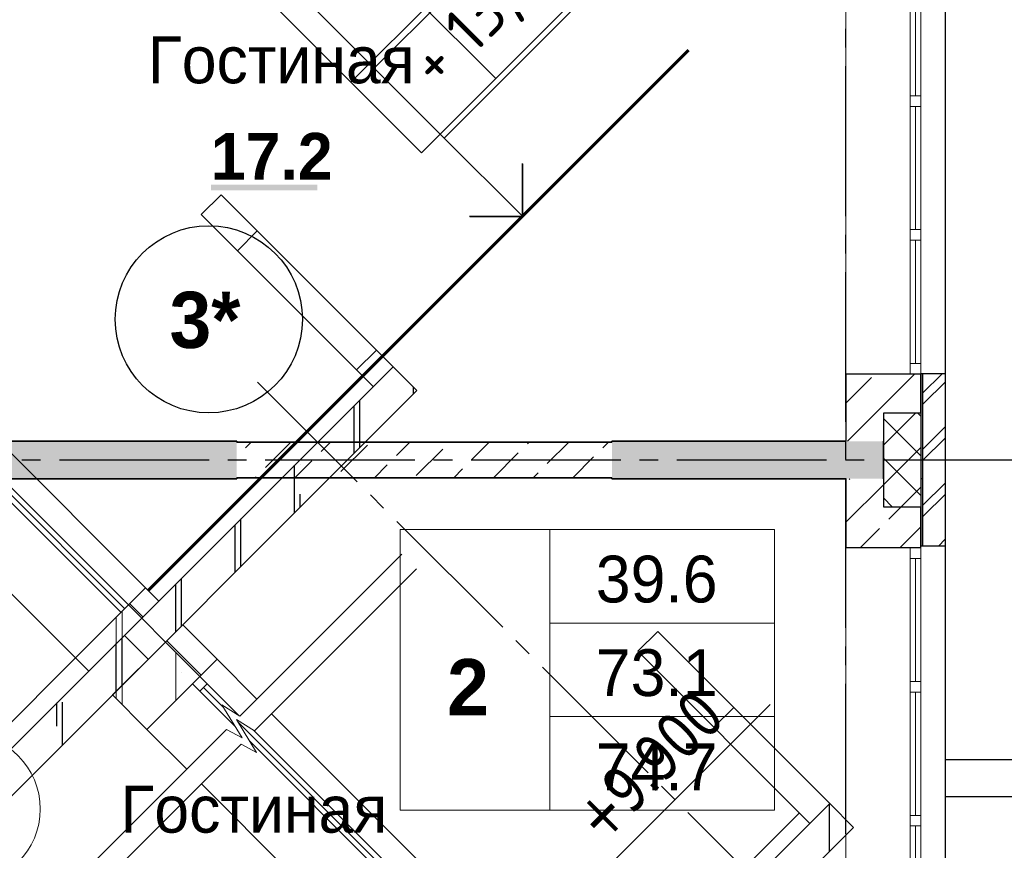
# Model space of a CAD drawing. Header units: millimetres. Extents: x 259029 to 2494469, y -731578 to -57567.
# Tile 178 of 252: x 470651 to 475912, y -590033 to -585595. Entities that reach past the tile are written whole.
import ezdxf
from ezdxf import colors
from ezdxf.entities.mleader import LeaderData, LeaderLine
from ezdxf.math import Vec2, Vec3

# ---------------------------------------------------------------- set-up
doc = ezdxf.new("R2010")
doc.units = ezdxf.units.MM
doc.layers.get('Defpoints').update_dxf_attribs({"color": 140})
for name, color, linetype in [('PDF _Геометрия', 7, 'Continuous'), ('PDF _Сплошная заливка', 7, 'Continuous'), ('PDF _Текст', 7, 'Continuous')]:
    doc.layers.add(name, color=color, linetype=linetype)
for name, color, linetype, lineweight in [('RAZMER', 100, 'Continuous', 15), ('Standard', 7, 'Continuous', 25), ('АС-Таблицы', 7, 'Continuous', 20), ('Выноски', 20, 'Continuous', 20), ('Общий01', 7, 'Continuous', 13), ('отметки', 243, 'Continuous', 18), ('Размеры кладочные', 3, 'Continuous', 20), ('РАЗРЕЗЫ', 10, 'Continuous', 60), ('Символы 0.20', 1, 'Continuous', 20), ('Стена', 7, 'Continuous', 50), ('Стена_ бетон несущ.', 253, 'Continuous', 70)]:
    doc.layers.add(name, color=color, linetype=linetype, lineweight=lineweight)
doc.styles.add('PDF Century Gothic', font='GOTHIC.TTF')
doc.styles.add('PDF Century Gothic Bold', font='GOTHICB.TTF')
doc.styles.add('TAHOMA', font='tahoma.ttf')
doc.styles.add('ГОСТ', font='GOST_Common.ttf')
pattern_1 = [(45, (-212898.2, -221874), (-449.0128, 449.0128), []), (45, (-212449.2, -221874), (-449.0128, 449.0128), [793.75, -158.75, 0, -158.75])]
pattern_2 = [(45, (-212898.2, -241674), (-449.0128, 449.0128), []), (45, (-212449.2, -241674), (-449.0128, 449.0128), [793.75, -158.75, 0, -158.75])]
pattern_3 = [(0, (605613.3, -599624.9), (450, 450), [450, -450]), (90, (605613.3, -599624.9), (-450, 450), [450, -450])]
pattern_4 = [(0, (605613.3, -619424.9), (450, 450), [450, -450]), (90, (605613.3, -619424.9), (-450, 450), [450, -450])]

# ---------------------------------------------------------------- blocks, each defined once
blk = doc.blocks.new('_None')
blk = doc.blocks.new('*T399')
at = {"layer": 'Defpoints', "color": 8, "linetype": 'ByBlock', "lineweight": 0, "transparency": 16777216}
for p, q in [((0, 0), (1734.3, 0)), ((0, 0), (0, -3733.3)), ((561.2, 0), (561.2, -3733.3)), ((1734.3, 0), (1734.3, -3733.3)), ((0, -533.3), (1734.3, -533.3)), ((0, -1066.7), (1734.3, -1066.7)), ((0, -1600), (1734.3, -1600)), ((0, -2133.3), (1734.3, -2133.3)), ((0, -2666.7), (1734.3, -2666.7)), ((0, -3200), (1734.3, -3200)), ((0, -3733.3), (1734.3, -3733.3))]:
    blk.add_line(p, q, dxfattribs=at)
at = {"layer": 'АС-Таблицы', "color": 0, "transparency": 16777216, "char_height": 250, "style": 'ГОСТ'}
for s, insert, width, attachment_point in [('33.000', (561.2, -266.7), 1173.087, 4), ('+', (461.2, -633.3), 361.223, 3), ('29.700', (561.2, -800), 1173.087, 4), ('+', (461.2, -1166.7), 361.223, 3), ('26.400', (561.2, -1333.3), 1173.087, 4), ('23.100', (561.2, -1866.7), 1173.087, 4), ('+', (461.2, -1700), 361.223, 3), ('19.800', (561.2, -2400), 1173.087, 4), ('+', (461.2, -2233.3), 361.223, 3), ('16.500', (561.2, -2933.3), 1173.087, 4), ('+', (461.2, -2766.7), 361.223, 3), ('13,200', (561.2, -3466.7), 1173.087, 4), ('+', (461.2, -3300), 361.223, 3)]:
    blk.add_mtext(s, dxfattribs=dict(at, insert=insert, width=width, attachment_point=attachment_point))
blk = doc.blocks.new('ааапп')
at = {"layer": 'Standard', "linetype": 'Continuous', "lineweight": 13}
h = blk.add_hatch(dxfattribs=at)
h.set_pattern_fill('____', scale=450, style=0, pattern_type=2)
h.set_pattern_definition(pattern_3)
h.paths.add_polyline_path([(616980, -574639), (617130, -574639), (617130, -573339), (616980, -573339)], flags=0)
h = blk.add_hatch(dxfattribs=at)
h.set_pattern_fill('____', scale=450, style=0, pattern_type=2)
h.set_pattern_definition(pattern_4)
h.paths.add_polyline_path([(616980, -574639), (617130, -574639), (617130, -573339), (616980, -573339)], flags=0)
h = blk.add_hatch(dxfattribs=at)
h.set_pattern_fill('____', scale=450, style=0, pattern_type=2)
h.set_pattern_definition(pattern_3)
h.paths.add_polyline_path([(615360, -575079), (615360, -574819), (615240, -574819), (615240, -575079)], flags=0)
h = blk.add_hatch(dxfattribs=at)
h.set_pattern_fill('____', scale=450, style=0, pattern_type=2)
h.set_pattern_definition(pattern_4)
h.paths.add_polyline_path([(615360, -575079), (615360, -574819), (615240, -574819), (615240, -575079)], flags=0)
h = blk.add_hatch(dxfattribs=at)
h.set_pattern_fill('____', scale=450, style=0, pattern_type=2)
h.set_pattern_definition(pattern_3)
h.paths.add_polyline_path([(616980, -577939), (617130, -577939), (617130, -576639), (616980, -576639)], flags=0)
at = {"layer": 'Стена_ бетон несущ.', "linetype": 'Continuous', "lineweight": 13}
h = blk.add_hatch(dxfattribs=at)
h.set_pattern_fill('ANSI35', color=9, scale=100, style=0)
h.set_pattern_definition(pattern_1)
h.paths.add_polyline_path([(614830, -574639), (615230, -574639), (615230, -574539), (614830, -574539)], flags=0)
h = blk.add_hatch(dxfattribs=at)
h.set_pattern_fill('ANSI35', color=9, scale=100, style=0)
h.set_pattern_definition(pattern_2)
h.paths.add_polyline_path([(614830, -574639), (615230, -574639), (615230, -574539), (614830, -574539)], flags=0)
at = {"layer": 'Стена_ бетон несущ.', "linetype": 'Continuous', "lineweight": 25}
h = blk.add_hatch(dxfattribs=at)
h.set_pattern_fill('ANSI35', scale=100, style=0)
h.set_pattern_definition(pattern_1)
h.paths.add_polyline_path([(613730, -574819), (615100.1, -574819), (615100.1, -574639), (613730, -574639)])
h = blk.add_hatch(dxfattribs=at)
h.set_pattern_fill('ANSI35', scale=100, style=0)
h.set_pattern_definition(pattern_2)
h.paths.add_polyline_path([(613730, -574819), (615100.1, -574819), (615100.1, -574639), (613730, -574639)])
at = {"layer": 'Стена_ бетон несущ.', "linetype": 'Continuous', "lineweight": 13}
h = blk.add_hatch(dxfattribs=at)
h.set_pattern_fill('ANSI35', scale=100, style=0)
h.set_pattern_definition(pattern_1)
h.paths.add_polyline_path([(615100.1, -574819), (615230, -574819), (615230, -574639), (615100.1, -574639)], flags=0)
h = blk.add_hatch(dxfattribs=at)
h.set_pattern_fill('ANSI35', scale=100, style=0)
h.set_pattern_definition(pattern_2)
h.paths.add_polyline_path([(615100.1, -574819), (615230, -574819), (615230, -574639), (615100.1, -574639)], flags=0)
at = {"layer": 'Стена_ бетон несущ.', "linetype": 'Continuous', "lineweight": 25}
h = blk.add_hatch(dxfattribs=at)
h.set_pattern_fill('ANSI35', scale=100, style=0)
h.set_pattern_definition(pattern_1)
h.paths.add_polyline_path([(615230, -574639), (615230, -574819), (617130, -574819), (617130, -574639)])
h = blk.add_hatch(dxfattribs=at)
h.set_pattern_fill('ANSI35', scale=100, style=0)
h.set_pattern_definition(pattern_2)
h.paths.add_polyline_path([(615230, -574639), (615230, -574819), (617130, -574819), (617130, -574639)])
at = {"layer": 'Стена_ бетон несущ.', "linetype": 'Continuous', "lineweight": 13}
h = blk.add_hatch(dxfattribs=at)
h.set_pattern_fill('ANSI35', color=9, scale=100, style=0)
h.set_pattern_definition(pattern_1)
h.paths.add_polyline_path([(615230, -575079), (615230, -574819), (614830, -574819), (614830, -575079)], flags=0)
h = blk.add_hatch(dxfattribs=at)
h.set_pattern_fill('ANSI35', color=9, scale=100, style=0)
h.set_pattern_definition(pattern_2)
h.paths.add_polyline_path([(615230, -575079), (615230, -574819), (614830, -574819), (614830, -575079)], flags=0)
at = {"layer": 'Стена_ бетон несущ.', "linetype": 'Continuous', "lineweight": 25}
h = blk.add_hatch(dxfattribs=at)
h.set_pattern_fill('ANSI35', scale=100, style=0)
h.set_pattern_definition(pattern_1)
h.paths.add_polyline_path([(615230, -577939), (615230, -578119), (617130, -578119), (617130, -577939)])
at = {"color": 0}
blk.add_line((615360, -574559), (619442.8, -574559), dxfattribs=at)
at = {"layer": 'RAZMER', "color": 30, "ltscale": 100}
for p, q in [((618186.8, -574114.3, 0), (618186.8, -570773.2, 0)), ((618186.8, -573439.9, 0), (619749.3, -573439.9, 0)), ((618186.8, -573968, 0), (619749.3, -573968, 0))]:
    blk.add_line(p, q, dxfattribs=at)
at = {"layer": 'RAZMER'}
blk.add_line((618186.8, -573959, 0), (618186.8, -574559), dxfattribs=at)
at = {"layer": 'Standard', "color": 7, "linetype": 'Continuous', "lineweight": 13}
for p, q in [((615174, -571835), (615174, -574539)), ((615174, -571835), (615174, -574539)), ((615202, -574538), (615202, -571835)), ((615202, -574538), (615202, -571835)), ((615230, -574539), (615230, -571835)), ((615230, -574539), (615230, -571835)), ((615174, -575079), (615174, -575135)), ((615174, -575079), (615174, -575135)), ((615230, -575135), (615230, -575079)), ((615230, -575135), (615230, -575079)), ((615174, -575135), (615174, -575400.7)), ((615174, -575135), (615230, -575135)), ((615174, -575135), (615174, -575400.7)), ((615174, -575135), (615230, -575135)), ((615202, -575285.8), (615202, -575135)), ((615202, -575285.8), (615202, -575135)), ((615230, -575374.2), (615230, -575135)), ((615230, -575374.2), (615230, -575135)), ((615202, -577838), (615202, -575396.5)), ((615202, -577838), (615202, -575396.5)), ((615174, -575511.3), (615174, -577839)), ((615174, -575511.3), (615174, -577839)), ((615230, -577839), (615230, -575484.8)), ((615230, -577839), (615230, -575484.8))]:
    blk.add_line(p, q, dxfattribs=at)
at = {"layer": 'Standard', "color": 7, "linetype": 'Continuous', "lineweight": 25}
for p, q in [((615230, -574819), (615230, -574639)), ((615230, -574819), (615230, -574639)), ((615918.5, -577339), (617278.5, -577339))]:
    blk.add_line(p, q, dxfattribs=at)
at = {"layer": 'Общий01', "color": 7, "linetype": 'Continuous', "lineweight": 25}
for p, q in [((613675.4, -574539), (614830, -574539)), ((613730, -574539), (614830, -574539)), ((613730, -574539), (614830, -574539)), ((615360, -574559), (616980, -574559)), ((615360, -574559), (616980, -574559)), ((614030, -574639), (617130, -574639)), ((614030, -574639), (617130, -574639)), ((613730, -574819), (617130, -574819)), ((613730, -574819), (617130, -574819)), ((615360, -577859), (616980, -577859)), ((614030, -577939), (617130, -577939)), ((613730, -578119), (617130, -578119))]:
    blk.add_line(p, q, dxfattribs=at)
at = {"layer": 'отметки', "linetype": 'Continuous', "lineweight": 25, "ltscale": 100}
blk.add_lwpolyline([(617986.8, -574359), (618186.8, -574559), (618386.8, -574359)], dxfattribs=at)
at = {"layer": 'отметки', "linetype": 'Continuous', "lineweight": 25, "ltscale": 100, "elevation": 0}
blk.add_lwpolyline([(617986.8, -574361.6), (618186.8, -574561.6), (618386.8, -574361.6)], dxfattribs=at)
at = {"layer": 'Размеры кладочные'}
for points in [[(616454.3, -575380.4), (615231.4, -575380.4), (615205.8, -575270), (615157, -575470.3), (615129.5, -575380.4), (613440.5, -575380.4)], [(616454.3, -575491), (615231.4, -575491), (615205.8, -575380.7), (615157, -575580.9), (615129.5, -575491), (613440.5, -575491)]]:
    blk.add_lwpolyline(points, dxfattribs=at)
at = {"layer": 'Символы 0.20'}
blk.add_circle((613843.4, -574693.9), 400, dxfattribs=at)
at = {"layer": 'Стена', "color": 34, "linetype": 'Continuous', "lineweight": 13}
for p, q in [((615360, -574539), (615360, -571779)), ((615360, -574539), (615360, -571779)), ((615360, -575380.4), (615360, -575079)), ((615360, -575380.4), (615360, -575079)), ((615360, -577839), (615360, -575491)), ((615360, -577839), (615360, -575491))]:
    blk.add_line(p, q, dxfattribs=at)
at = {"layer": 'Стена', "color": 34, "linetype": 'Continuous', "lineweight": 25}
for p, q in [((616980, -573339), (617130, -573339)), ((616980, -573339), (616980, -574639)), ((616980, -573339), (617130, -573339)), ((616980, -573339), (616980, -574639)), ((617130, -574639), (617130, -573339)), ((617130, -574639), (617130, -573339)), ((615230, -574539), (615360, -574539)), ((615230, -574539), (615360, -574539)), ((615240, -574639), (615240, -574539)), ((615240, -574639), (615240, -574539)), ((615360, -574639), (615360, -574539)), ((615360, -574639), (615360, -574539)), ((615240, -575079), (615240, -574819)), ((615240, -575079), (615240, -574819)), ((615360, -575079), (615360, -574819)), ((615360, -575079), (615360, -574819)), ((615360, -575079), (615230, -575079)), ((615360, -575079), (615230, -575079)), ((616980, -576639), (617130, -576639)), ((616980, -576639), (616980, -577939)), ((617130, -577939), (617130, -576639))]:
    blk.add_line(p, q, dxfattribs=at)
at = {"layer": 'Стена_ бетон несущ.', "color": 9, "linetype": 'Continuous', "lineweight": 13}
for p, q in [((614830, -571779), (614830, -574539)), ((614830, -571779), (614830, -574539)), ((614830, -575079), (614830, -575380.4)), ((614830, -575079), (614830, -575380.4)), ((614830, -575491), (614830, -577839)), ((614830, -575491), (614830, -577839))]:
    blk.add_line(p, q, dxfattribs=at)
at = {"layer": 'Стена_ бетон несущ.', "color": 9, "linetype": 'Continuous', "lineweight": 25}
for p, q in [((614830, -574539), (614830, -574639)), ((615230, -574539), (614830, -574539)), ((614830, -574539), (614830, -574639)), ((615230, -574539), (614830, -574539)), ((615230, -574639), (615230, -574539)), ((615230, -574639), (615230, -574539)), ((615230, -574819), (614830, -574819)), ((615230, -574819), (614830, -574819)), ((615230, -574819), (614830, -574819)), ((615230, -574819), (614830, -574819)), ((614830, -574819), (614830, -575079)), ((614830, -574819), (614830, -575079)), ((615230, -574819), (615230, -575079)), ((615230, -574819), (615230, -575079)), ((614830, -575079), (615230, -575079)), ((614830, -575079), (615230, -575079))]:
    blk.add_line(p, q, dxfattribs=at)
at = {"layer": 'Стена_ бетон несущ.', "color": 7, "linetype": 'Continuous', "lineweight": 25}
for p, q in [((615100.1, -574639), (615100.1, -574819)), ((615100.1, -574639), (615100.1, -574819)), ((615230, -574819), (615230, -574639)), ((615230, -574819), (615230, -574639)), ((617130, -574639), (617130, -574819)), ((617130, -574639), (617130, -574819)), ((617130, -577939), (617130, -578119))]:
    blk.add_line(p, q, dxfattribs=at)
blk.add_blockref('*T399', (618045.5, -570204.3, 0))
at = {"layer": 'Standard', "color": 7, "linetype": 'Continuous', "lineweight": 25, "insert": (616118.5, -577239), "char_height": 250, "width": 1028.162, "attachment_point": 7, "style": 'TAHOMA'}
blk.add_mtext('{\\W0.86;+9.900}', dxfattribs=at)
at = {"layer": 'Символы 0.20'}
ml = blk.add_multileader_mtext('Standard', dxfattribs=at)
ml.set_content('9(л.9)', color=256, style='ГОСТ')
ml.set_leader_properties(color=256, linetype='ByLayer', lineweight=-1)
ml.set_arrow_properties(name='NONE')
ml.build(insert=Vec2(0, 0))
ml.multileader.update_dxf_attribs({"text_left_attachment_type": 6, "text_right_attachment_type": 6, "dogleg_length": 0.25, "arrow_head_size": 200, "scale": 100})
ctx = ml.context
ctx.base_point, ctx.scale, ctx.char_height, ctx.arrow_head_size, ctx.landing_gap_size, ctx.plane_origin = Vec3(612576, -566882.5), 100, 250, 200, 25, Vec3(613790.1, -569016.9)
ctx.left_attachment, ctx.right_attachment = 6, 6
notes = []
notes.append((ctx, [(0, (1, 1, 0), (612551, -566882.5), (1, 0), 25, [(0, [(612479.2, -567561.9)], 0, [])])]))
ctx.mtext.insert, ctx.mtext.width, ctx.mtext.flow_direction = Vec3(612601, -566582.5), 792.21, 5
ml = blk.add_multileader_mtext('Standard', dxfattribs=at)
ml.set_content('9(л.9)', color=256, style='ГОСТ')
ml.set_leader_properties(color=256, linetype='ByLayer', lineweight=-1)
ml.set_arrow_properties(name='NONE')
ml.build(insert=Vec2(0, 0))
ml.multileader.update_dxf_attribs({"text_left_attachment_type": 6, "text_right_attachment_type": 6, "dogleg_length": 0.25, "arrow_head_size": 200, "scale": 100})
ctx = ml.context
ctx.base_point, ctx.scale, ctx.char_height, ctx.arrow_head_size, ctx.landing_gap_size, ctx.plane_origin = Vec3(613380, -569466.9), 100, 250, 200, 25, Vec3(611024.5, -571187.9)
ctx.left_attachment, ctx.right_attachment = 6, 6
notes.append((ctx, [(1, (1, 1, 0), (613355, -569466.9), (1, 0), 25, [(0, [(612832.1, -569802.7)], 0, [])])]))
ctx.mtext.insert, ctx.mtext.width, ctx.mtext.flow_direction = Vec3(613405, -569166.9), 792.21, 5
ml = blk.add_multileader_mtext('Standard', dxfattribs=at)
ml.set_content('по7(л.6)', color=256, style='ГОСТ')
ml.set_leader_properties(color=256, linetype='ByLayer', lineweight=-1)
ml.set_arrow_properties(name='NONE')
ml.build(insert=Vec2(0, 0))
ml.multileader.update_dxf_attribs({"text_left_attachment_type": 6, "text_right_attachment_type": 6, "dogleg_length": 0.25, "arrow_head_size": 200, "scale": 100})
ctx = ml.context
ctx.base_point, ctx.scale, ctx.char_height, ctx.arrow_head_size, ctx.landing_gap_size, ctx.plane_origin = Vec3(609782.7, -570717.4), 100, 250, 200, 25, Vec3(612513.4, -570395.2)
ctx.left_attachment, ctx.right_attachment = 6, 6
notes.append((ctx, [(1, (1, 1, 0), (610957.7, -570717.4), (-1, 0), 25, [(0, [(611147.2, -569654.4)], 0, [])])]))
ctx.mtext.insert, ctx.mtext.width, ctx.mtext.defined_height, ctx.mtext.flow_direction = Vec3(609807.7, -570417.4), 1094.387, 742.8, 5
ml = blk.add_multileader_mtext('Standard', dxfattribs=at)
ml.set_content('по 8 2(л.6)', color=256, style='ГОСТ')
ml.set_leader_properties(color=256, linetype='ByLayer', lineweight=-1)
ml.set_arrow_properties(name='NONE')
ml.build(insert=Vec2(0, 0))
ml.multileader.update_dxf_attribs({"text_left_attachment_type": 6, "text_right_attachment_type": 6, "dogleg_length": 0.25, "arrow_head_size": 200, "scale": 100})
ctx = ml.context
ctx.base_point, ctx.scale, ctx.char_height, ctx.arrow_head_size, ctx.landing_gap_size, ctx.plane_origin = Vec3(614087, -570266.1), 100, 250, 200, 25, Vec3(615301.2, -572400.6)
ctx.left_attachment, ctx.right_attachment = 6, 6
notes.append((ctx, [(0, (1, 1, 0), (614062, -570266.1), (1, 0), 25, [(0, [(613990.2, -570945.5)], 0, [])])]))
ctx.mtext.insert, ctx.mtext.width, ctx.mtext.flow_direction = Vec3(614112, -569966.1), 792.21, 5
ml = blk.add_multileader_mtext('Standard', dxfattribs=at)
ml.set_content('4(л.6)', color=256, style='ГОСТ')
ml.set_leader_properties(color=256, linetype='ByLayer', lineweight=-1)
ml.set_arrow_properties(name='NONE')
ml.build(insert=Vec2(0, 0))
ml.multileader.update_dxf_attribs({"text_left_attachment_type": 6, "text_right_attachment_type": 6, "dogleg_length": 0.25, "arrow_head_size": 200, "scale": 100})
ctx = ml.context
ctx.base_point, ctx.scale, ctx.char_height, ctx.arrow_head_size, ctx.landing_gap_size, ctx.plane_origin = Vec3(611257.3, -571855.8), 100, 250, 200, 25, Vec3(612471.5, -574008.5)
ctx.left_attachment, ctx.right_attachment = 6, 6
notes.append((ctx, [(0, (1, 1, 0), (611232.3, -571855.8), (1, 0), 25, [(0, [(611050.1, -572508.2)], 0, [])])]))
ctx.mtext.insert, ctx.mtext.width, ctx.mtext.defined_height, ctx.mtext.flow_direction = Vec3(611282.3, -571555.8), 1018.139, 759.8, 5
ml = blk.add_multileader_mtext('Standard', dxfattribs=at)
ml.set_content('2(л.6)', color=256, style='ГОСТ')
ml.set_leader_properties(color=256, linetype='ByLayer', lineweight=-1)
ml.set_arrow_properties(name='NONE')
ml.build(insert=Vec2(0, 0))
ml.multileader.update_dxf_attribs({"text_left_attachment_type": 6, "text_right_attachment_type": 6, "dogleg_length": 0.25, "arrow_head_size": 200, "scale": 100})
ctx = ml.context
ctx.base_point, ctx.scale, ctx.char_height, ctx.arrow_head_size, ctx.landing_gap_size, ctx.plane_origin = Vec3(614145.2, -573671), 100, 250, 200, 25, Vec3(615359.3, -575805.5)
ctx.left_attachment, ctx.right_attachment = 6, 6
notes.append((ctx, [(0, (1, 1, 0), (614120.2, -573671), (1, 0), 25, [(0, [(614048.4, -574350.4)], 0, [])])]))
ctx.mtext.insert, ctx.mtext.width, ctx.mtext.flow_direction = Vec3(614170.2, -573371), 792.21, 5
ml = blk.add_multileader_mtext('Standard', dxfattribs=at)
ml.set_content('Б1', color=256, style='ГОСТ')
ml.set_leader_properties(color=256, linetype='ByLayer', lineweight=-1)
ml.set_arrow_properties(name='NONE')
ml.build(insert=Vec2(0, 0))
ml.multileader.update_dxf_attribs({"text_left_attachment_type": 6, "text_right_attachment_type": 6, "dogleg_length": 0.25, "arrow_head_size": 200, "scale": 100})
ctx = ml.context
ctx.base_point, ctx.scale, ctx.char_height, ctx.arrow_head_size, ctx.landing_gap_size, ctx.plane_origin = Vec3(614100.2, -575393.5), 100, 250, 200, 25, Vec3(613307.5, -575622.1)
ctx.left_attachment, ctx.right_attachment = 6, 6
notes.append((ctx, [(0, (1, 1, 0), (614075.2, -575393.5), (1, 0), 25, [(1, [(613922.2, -574909), (613922.2, -574909)], 0, [])])]))
ctx.mtext.insert, ctx.mtext.defined_height, ctx.mtext.flow_direction = Vec3(614125.2, -575093.5), 1301.5, 5
ml = blk.add_multileader_mtext('Standard', dxfattribs=at)
ml.set_content('4(л.6)', color=256, style='ГОСТ')
ml.set_leader_properties(color=256, linetype='ByLayer', lineweight=-1)
ml.set_arrow_properties(name='NONE')
ml.build(insert=Vec2(0, 0))
ml.multileader.update_dxf_attribs({"text_left_attachment_type": 6, "text_right_attachment_type": 6, "dogleg_length": 0.25, "arrow_head_size": 200, "scale": 100})
ctx = ml.context
ctx.base_point, ctx.scale, ctx.char_height, ctx.arrow_head_size, ctx.landing_gap_size, ctx.plane_origin = Vec3(611257.3, -575385.8), 100, 250, 200, 25, Vec3(612471.5, -577538.5)
ctx.left_attachment, ctx.right_attachment = 6, 6
notes.append((ctx, [(0, (1, 1, 0), (611232.3, -575385.8), (1, 0), 25, [(0, [(611050.1, -576038.2)], 0, [])])]))
ctx.mtext.insert, ctx.mtext.width, ctx.mtext.defined_height, ctx.mtext.flow_direction = Vec3(611282.3, -575085.8), 1018.139, 759.8, 5
ml = blk.add_multileader_mtext('Standard', dxfattribs=at)
ml.set_content('2(л.6)', color=256, style='ГОСТ')
ml.set_leader_properties(color=256, linetype='ByLayer', lineweight=-1)
ml.set_arrow_properties(name='NONE')
ml.build(insert=Vec2(0, 0))
ml.multileader.update_dxf_attribs({"text_left_attachment_type": 6, "text_right_attachment_type": 6, "dogleg_length": 0.25, "arrow_head_size": 200, "scale": 100})
ctx = ml.context
ctx.base_point, ctx.scale, ctx.char_height, ctx.arrow_head_size, ctx.landing_gap_size, ctx.plane_origin = Vec3(614118.4, -576974.3), 100, 250, 200, 25, Vec3(615332.5, -579108.8)
ctx.left_attachment, ctx.right_attachment = 6, 6
notes.append((ctx, [(0, (1, 1, 0), (614093.4, -576974.3), (1, 0), 25, [(0, [(614021.6, -577653.7)], 0, [])])]))
ctx.mtext.insert, ctx.mtext.width, ctx.mtext.flow_direction = Vec3(614143.4, -576674.3), 792.21, 5
ml = blk.add_multileader_mtext('Standard', dxfattribs=at)
ml.set_content('2(л.6)', color=256, style='ГОСТ')
ml.set_leader_properties(color=256, linetype='ByLayer', lineweight=-1)
ml.set_arrow_properties(name='NONE')
ml.build(insert=Vec2(0, 0))
ml.multileader.update_dxf_attribs({"text_left_attachment_type": 6, "text_right_attachment_type": 6, "dogleg_length": 0.25, "arrow_head_size": 200, "scale": 100})
ctx = ml.context
ctx.base_point, ctx.scale, ctx.char_height, ctx.arrow_head_size, ctx.landing_gap_size, ctx.plane_origin = Vec3(614087, -580264.1), 100, 250, 200, 25, Vec3(615301.2, -582398.5)
ctx.left_attachment, ctx.right_attachment = 6, 6
notes.append((ctx, [(0, (1, 1, 0), (614062, -580264.1), (1, 0), 25, [(0, [(613990.2, -580943.4)], 0, [])])]))
ctx.mtext.insert, ctx.mtext.width, ctx.mtext.flow_direction = Vec3(614112, -579964.1), 792.21, 5
ml = blk.add_multileader_mtext('Standard', dxfattribs=at)
ml.set_content('4(л.6)', color=256, style='ГОСТ')
ml.set_leader_properties(color=256, linetype='ByLayer', lineweight=-1)
ml.set_arrow_properties(name='NONE')
ml.build(insert=Vec2(0, 0))
ml.multileader.update_dxf_attribs({"text_left_attachment_type": 6, "text_right_attachment_type": 6, "dogleg_length": 0.25, "arrow_head_size": 200, "scale": 100})
ctx = ml.context
ctx.base_point, ctx.scale, ctx.char_height, ctx.arrow_head_size, ctx.landing_gap_size, ctx.plane_origin = Vec3(611257.3, -581853.8), 100, 250, 200, 25, Vec3(612471.5, -584006.4)
ctx.left_attachment, ctx.right_attachment = 6, 6
notes.append((ctx, [(0, (1, 1, 0), (611232.3, -581853.8), (1, 0), 25, [(0, [(611050.1, -582506.1)], 0, [])])]))
ctx.mtext.insert, ctx.mtext.width, ctx.mtext.defined_height, ctx.mtext.flow_direction = Vec3(611282.3, -581553.8), 1018.139, 759.8, 5
for ctx, leaders in notes:
    for number, flags, end, landing, length, lines in leaders:
        leader = LeaderData()
        leader.index, (leader.has_last_leader_line, leader.has_dogleg_vector, leader.attachment_direction) = number, flags
        leader.last_leader_point, leader.dogleg_vector, leader.dogleg_length = Vec3(end), Vec3(landing), length
        for number, points, colour, breaks in lines:
            line = LeaderLine()
            line.index, line.vertices, line.color, line.breaks = number, Vec3.list(points), colors.encode_raw_color(colour), breaks
            leader.lines.append(line)
        ctx.leaders.append(leader)

msp = doc.modelspace()

# ---------------------------------------------------------------- linework, layer by layer
at = {"layer": 'PDF _Геометрия', "lineweight": 25}
for points in [[(475595.7, -581767.5), (475595.7, -591021.4)], [(475595.7, -589547.5), (476795.7, -589547.5), (476795.7, -583367.5), (478195.7, -583367.5)], [(476995.7, -583367.5), (476995.7, -589747.5), (475595.7, -589747.5)], [(475065.7, -585744.4), (475065.7, -585644.4)], [(475065.7, -586644.4), (475065.7, -585844.4)], [(475065.7, -586844.4), (475065.7, -586744.4)], [(475065.7, -587744.4), (475065.7, -586944.4)], [(475465.7, -587487.5), (475465.7, -588407.5)], [(475595.7, -587487.5), (475465.7, -587487.5)], [(475475.7, -587591.3), (475579.6, -587487.5)], [(475475.7, -587487.5), (475475.7, -588407.5)], [(471922.1, -587531.7), (472454.1, -588063.7)], [(475475.7, -587651.3), (475482.7, -587644.4), (475595.7, -587531.3)], [(475475.7, -587891.3), (475595.7, -587771.3)], [(475475.7, -587951.3), (475595.7, -587831.3)], [(475065.7, -587944.4), (475065.7, -587844.4)], [(470662.7, -587947.5), (470762.7, -587947.5)], [(470862.7, -587947.5), (471662.7, -587947.5)], [(471762.7, -587947.5), (471862.7, -587947.5)], [(471962.7, -587947.5), (472762.7, -587947.5)], [(472862.7, -587947.5), (472962.7, -587947.5)], [(473062.7, -587947.5), (473862.7, -587947.5)], [(473962.7, -587947.5), (474062.7, -587947.5)], [(474162.7, -587947.5), (474962.7, -587947.5)], [(475062.7, -587947.5), (475162.7, -587947.5)], [(475262.7, -587947.5), (476062.7, -587947.5)], [(475065.7, -588844.4), (475065.7, -588044.4)], [(475475.7, -588047.5), (475465.7, -588047.5)], [(475475.7, -588191.3), (475595.7, -588071.3)], [(472524.9, -588134.4), (472595.6, -588205.2)], [(475475.7, -588251.3), (475482.7, -588244.4), (475595.7, -588131.3)], [(472666.3, -588275.9), (473232, -588841.5)], [(475595.7, -588407.5), (475465.7, -588407.5)], [(475559.6, -588407.5), (475595.7, -588371.3)], [(473302.7, -588912.3), (473373.4, -588983)], [(475065.7, -589044.4), (475065.7, -588944.4)], [(473444.1, -589053.7), (474009.8, -589619.4)], [(475065.7, -589944.4), (475065.7, -589144.4)], [(474080.5, -589690.1), (474151.2, -589760.8)], [(474221.9, -589831.5), (474787.6, -590397.2)]]:
    msp.add_lwpolyline(points, dxfattribs=at)
at = {"layer": 'PDF _Геометрия', "lineweight": 13}
for points in [[(475065.7, -585287.6), (475065.7, -587487.6)], [(475409.7, -585343.5), (475409.7, -587431.5)], [(475437.7, -585343.5), (475437.7, -586002.2)], [(475465.7, -585343.5), (475465.7, -587431.5)], [(475437.7, -586058.2), (475437.7, -586716.8)], [(475437.7, -586772.8), (475437.7, -587431.5)], [(475265.7, -587868.4), (475436.7, -587697.5)], [(475465.7, -587925.9), (475265.7, -587725.9)], [(475465.7, -587713.8), (475449.5, -587697.5)], [(475265.7, -588080.5), (475465.7, -587880.5)], [(475465.7, -588138), (475265.7, -587938)], [(475360.9, -588197.5), (475465.7, -588092.7)], [(475313.1, -588197.5), (475265.7, -588150.2)], [(475065.7, -588417.4), (475065.7, -590617.3)], [(475409.7, -588473.3), (475409.7, -590561.3)], [(475437.7, -588473.3), (475437.7, -589131.9)], [(475465.7, -588473.3), (475465.7, -590561.3)], [(475437.7, -589187.9), (475437.7, -589846.6)], [(475437.7, -589902.6), (475437.7, -590561.3)]]:
    msp.add_lwpolyline(points, dxfattribs=at)
for points in [[(475409.7, -586002.2), (475409.7, -586058.2), (475465.7, -586058.2), (475465.7, -586002.2)], [(475409.7, -586716.8), (475409.7, -586772.8), (475465.7, -586772.8), (475465.7, -586716.8)], [(475409.7, -587487.5), (475409.7, -587431.5), (475465.7, -587431.5), (475465.7, -587487.5)], [(473483.8, -588318.9), (472683.8, -588318.9), (472683.8, -589818.9), (473483.8, -589818.9)], [(473483.8, -588318.9), (474683.8, -588318.9), (474683.8, -588818.9), (473483.8, -588818.9)], [(475409.7, -588417.3), (475409.7, -588473.3), (475465.7, -588473.3), (475465.7, -588417.3)], [(473483.8, -588818.9), (474683.8, -588818.9), (474683.8, -589318.9), (473483.8, -589318.9)], [(475409.7, -589131.9), (475409.7, -589187.9), (475465.7, -589187.9), (475465.7, -589131.9)], [(473483.8, -589318.9), (474683.8, -589318.9), (474683.8, -589818.9), (473483.8, -589818.9)], [(475409.7, -589846.6), (475409.7, -589902.6), (475465.7, -589902.6), (475465.7, -589846.6)]]:
    msp.add_lwpolyline(points, close=True, dxfattribs=at)
at = {"layer": 'PDF _Геометрия', "color": 9, "lineweight": 25, "true_color": 0xc8c8a0}
for points in [[(475065.7, -587487.6), (475409.7, -587487.6), (475465.7, -587487.6)], [(475065.7, -587487.6), (475065.7, -587847.6)], [(475065.7, -587644.1), (475202.6, -587507.2)], [(475074.5, -587847.5), (475434.5, -587487.5)], [(475465.7, -587697.6), (475465.7, -587487.6)], [(475464.3, -587669.9), (475465.7, -587668.4)], [(475465.7, -587697.6), (475265.7, -587697.6), (475265.7, -587847.6)], [(475065.7, -588047.6), (475065.7, -588417.4)], [(475082.4, -588051.7), (475086.7, -588047.5)], [(475265.7, -588047.6), (475265.7, -588197.6), (475465.7, -588197.6)], [(475065.7, -588280.5), (475265.7, -588080.5)], [(475294.6, -588263.9), (475360.9, -588197.5)], [(475465.7, -588417.4), (475465.7, -588197.6)], [(475353.3, -588417.3), (475465.7, -588304.8)], [(475141.2, -588417.3), (475245.1, -588313.4)], [(475465.7, -588417.4), (475409.7, -588417.4), (475065.7, -588417.4)]]:
    msp.add_lwpolyline(points, dxfattribs=at)
at = {"layer": 'PDF _Геометрия', "lineweight": 35}
for points in [[(471810.7, -587852.6), (471810.7, -587847.6), (470010.7, -587847.6), (470010.7, -587852.6)], [(475065.7, -587847.6), (473815.7, -587847.6), (473815.7, -587852.6)], [(475265.7, -588047.6), (475265.7, -587847.6)], [(470010.7, -588042.6), (470010.7, -588047.6), (471810.7, -588047.6), (471810.7, -588042.6)], [(473815.7, -588042.6), (473815.7, -588047.6), (475065.7, -588047.6)]]:
    msp.add_lwpolyline(points, dxfattribs=at)
at = {"layer": 'PDF _Геометрия', "color": 191, "lineweight": 35, "true_color": 0xc8aaf2}
for points in [[(473815.7, -587852.6), (471810.7, -587852.6)], [(471858, -587882), (471887.5, -587852.5)], [(471964.1, -587988.1), (472099.7, -587852.5)], [(472261.1, -587903.2), (472311.8, -587852.5)], [(472367.1, -588009.3), (472508.6, -587867.9)], [(472664.1, -587924.4), (472736.1, -587852.5)], [(472770.2, -588030.5), (472911.6, -587889.1)], [(473067.2, -587945.7), (473160.3, -587852.5)], [(473364.2, -587860.8), (473372.5, -587852.5)], [(473470.2, -587966.9), (473584.6, -587852.5)], [(473767.2, -587882), (473796.7, -587852.5)], [(473182.5, -588042.5), (473314.7, -587910.3)], [(473606.7, -588042.5), (473717.7, -587931.5)], [(472121.8, -588042.5), (472211.6, -587952.7)], [(472546.1, -588042.5), (472614.6, -587973.9)], [(472970.3, -588042.5), (473017.7, -587995.2)], [(471810.7, -588042.6), (473815.7, -588042.6)], [(471909.7, -588042.5), (471914.6, -588037.6)], [(473394.6, -588042.5), (473420.7, -588016.4)]]:
    msp.add_lwpolyline(points, dxfattribs=at)
at = {"layer": 'PDF _Геометрия', "lineweight": 25}
msp.add_circle((471661.4, -587196), 500, dxfattribs=at)
at = {"layer": 'PDF _Сплошная заливка', "lineweight": 25, "transparency": 33554559}
msp.add_solid([(471672.5, -586507.5), (472241, -586507.5), (471672.5, -586476.1), (472241, -586476.1)], dxfattribs=at)
at = {"layer": 'PDF _Сплошная заливка', "color": 7, "lineweight": 35, "true_color": 0xf1f1f1, "transparency": 33554559}
for points in [[(470010.7, -588047.5), (471810.7, -588047.5), (470010.7, -587847.5), (471810.7, -587847.5)], [(473815.7, -588047.5), (475265.7, -588047.5), (473815.7, -587847.5), (475265.7, -587847.5)]]:
    msp.add_solid(points, dxfattribs=at)

# ---------------------------------------------------------------- texts
at = {"layer": 'PDF _Текст', "attachment_point": 7}
for s, insert, char_height, style in [('Гостиная', (471335.7, -585938.6), 250, 'PDF Century Gothic'), ('17.2', (471672.5, -586450.2), 250, 'PDF Century Gothic Bold'), ('3*', (471451.4, -587353.6), 300, 'PDF Century Gothic Bold'), ('39.6', (473729.3, -588712.4), 250, 'PDF Century Gothic'), ('73.1', (473729.3, -589212.4), 250, 'PDF Century Gothic'), ('2', (472935, -589311.2), 300, 'PDF Century Gothic Bold'), ('74.7', (473729.3, -589712.4), 250, 'PDF Century Gothic'), ('Гостиная', (471189.2, -589942.3), 250, 'PDF Century Gothic')]:
    msp.add_mtext(s, dxfattribs=dict(at, insert=insert, char_height=char_height, style=style))

# ---------------------------------------------------------------- next in the draw order: block references
at = {"layer": 'РАЗРЕЗЫ', "color": 2, "lineweight": -2, "rotation": 45.00000000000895}
msp.add_blockref('ааапп', (-370061.8, -617495.3), dxfattribs=at)

# ---------------------------------------------------------------- next in the draw order: texts
at = {"layer": 'Выноски'}
note = msp.add_mtext_static_columns([''] * 2, width=19641.405, gutter_width=8167.2, height=0, dxfattribs=dict(at, insert=(385740.7, -548768.3), char_height=250, attachment_point=1, style='ГОСТ'))
for column, words in zip([note] + note.columns.linked_columns, ['\\pi10527.89954; \\P\\pi570.45,l346.2,t2000;1.^IОбщие указания см. лист 1. {\\H1.46663x; }\\P2.^IМонтажные узлы 1;2;3;4;6;7;8 см. лист{\\C0; 7.\\H1.45562x; \\H0.68699x;\\P}3.^IСварку производить согласно СП70.1330.2011 электродами Э42 ГОСТ 9467-75*.{\\H1.45929x; }\\P4.^IВсе металлические конструкции окрасить эмалью ПФ-1189 по ГОСТ 6465-79 в два слоя. Эмаль наносить на {\\H1.45807x; }\\P\\pi0,t346.2;грунтовку ГФ-021 по ГОСТ 25129-82 (первый слой - на заводе-изготовителе, второй слой - на монтаже).{\\H1.65848x; }\\P\\pi570.45,t2000;5.^IОгнезащиту металлических косоуров см.л. 9.{\\H1.19167x; }\\P6.^IДлину швов принимать по длине сопряжения свариваемых элементов. все катеты сварных швов принимать {\\H1.54728x; }\\P\\pi0,t346.2;высотой 6 мм, кроме оговоренных.{\\H1.42874x; }\\P\\pi570.45,t2000;7.^IМонтаж стальных конструкций производить в соответствии с указаниями СП 70.1333.0.2012"Несущие и {\\H1.46825x; }\\P\\pi0,t346.2;ограждающие конструкции".{\\H1.45508x; }\\P\\pi570.45,t2000;8.^IЖелезобетонные изделия монтировать на цем-песчаном растворе М100 толщ. 10мм.{\\H1.46099x; }\\P{\\C0;9.^IНа разрезах 1-1;2-2 отметки чистого пола.\\H1.45599x; \\H0.68682x;\\P\\pi10570.70257,l0,tz;\\H1.82587x; \\H0.54768x;\\P\\H1.55804x; \\H0.64183x;\\P\\H1.64732x; \\H0.60705x;\\P\\pi812.5,l41.6675;\\H1.23836x; \\H0.80752x;\\P}', '']):
    column.text = words

# ---------------------------------------------------------------- next in the draw order: leaders
at = {"layer": 'Символы 0.20'}
ml = msp.add_multileader_mtext('Standard', dxfattribs=at)
ml.set_content('по7(л.6)', color=256, style='ГОСТ')
ml.set_leader_properties(color=256, linetype='ByLayer', lineweight=-1)
ml.set_arrow_properties(name='NONE')
ml.build(insert=Vec2(0, 0))
ml.multileader.update_dxf_attribs({"text_left_attachment_type": 6, "text_right_attachment_type": 6, "dogleg_length": 0.25, "arrow_head_size": 200, "scale": 100})
ctx = ml.context
ctx.base_point, ctx.scale, ctx.char_height, ctx.arrow_head_size, ctx.landing_gap_size, ctx.plane_origin = Vec3(369891.5, -585849.3), 100, 250, 200, 25, Vec3(372622.2, -585527.1)
ctx.left_attachment, ctx.right_attachment = 6, 6
notes = []
notes.append((ctx, [(1, (1, 1, 0), (371066.5, -585849.3), (-1, 0), 25, [(0, [(371256.1, -584786.3)], 0, [])])]))
ctx.mtext.insert, ctx.mtext.width, ctx.mtext.defined_height, ctx.mtext.flow_direction = Vec3(369916.5, -585549.3), 1094.387, 742.8, 5
ml = msp.add_multileader_mtext('Standard', dxfattribs=at)
ml.set_content('2(л.6)', color=256, style='ГОСТ')
ml.set_leader_properties(color=256, linetype='ByLayer', lineweight=-1)
ml.set_arrow_properties(name='NONE')
ml.build(insert=Vec2(0, 0))
ml.multileader.update_dxf_attribs({"text_left_attachment_type": 6, "text_right_attachment_type": 6, "dogleg_length": 0.25, "arrow_head_size": 200, "scale": 100})
ctx = ml.context
ctx.base_point, ctx.scale, ctx.char_height, ctx.arrow_head_size, ctx.landing_gap_size, ctx.plane_origin = Vec3(370332.8, -589230.3), 100, 250, 200, 25, Vec3(372662.2, -589167.3)
ctx.left_attachment, ctx.right_attachment = 6, 6
notes.append((ctx, [(1, (1, 1, 0), (371157.8, -589230.3), (-1, 0), 25, [(0, [(371146.3, -588455.7)], 0, [])])]))
ctx.mtext.insert, ctx.mtext.width, ctx.mtext.defined_height, ctx.mtext.flow_direction = Vec3(370357.8, -588930.3), 1094.387, 742.8, 5
for ctx, leaders in notes:
    for number, flags, end, landing, length, lines in leaders:
        leader = LeaderData()
        leader.index, (leader.has_last_leader_line, leader.has_dogleg_vector, leader.attachment_direction) = number, flags
        leader.last_leader_point, leader.dogleg_vector, leader.dogleg_length = Vec3(end), Vec3(landing), length
        for number, points, colour, breaks in lines:
            line = LeaderLine()
            line.index, line.vertices, line.color, line.breaks = number, Vec3.list(points), colors.encode_raw_color(colour), breaks
            leader.lines.append(line)
        ctx.leaders.append(leader)

doc.saveas('drawing.dxf')
